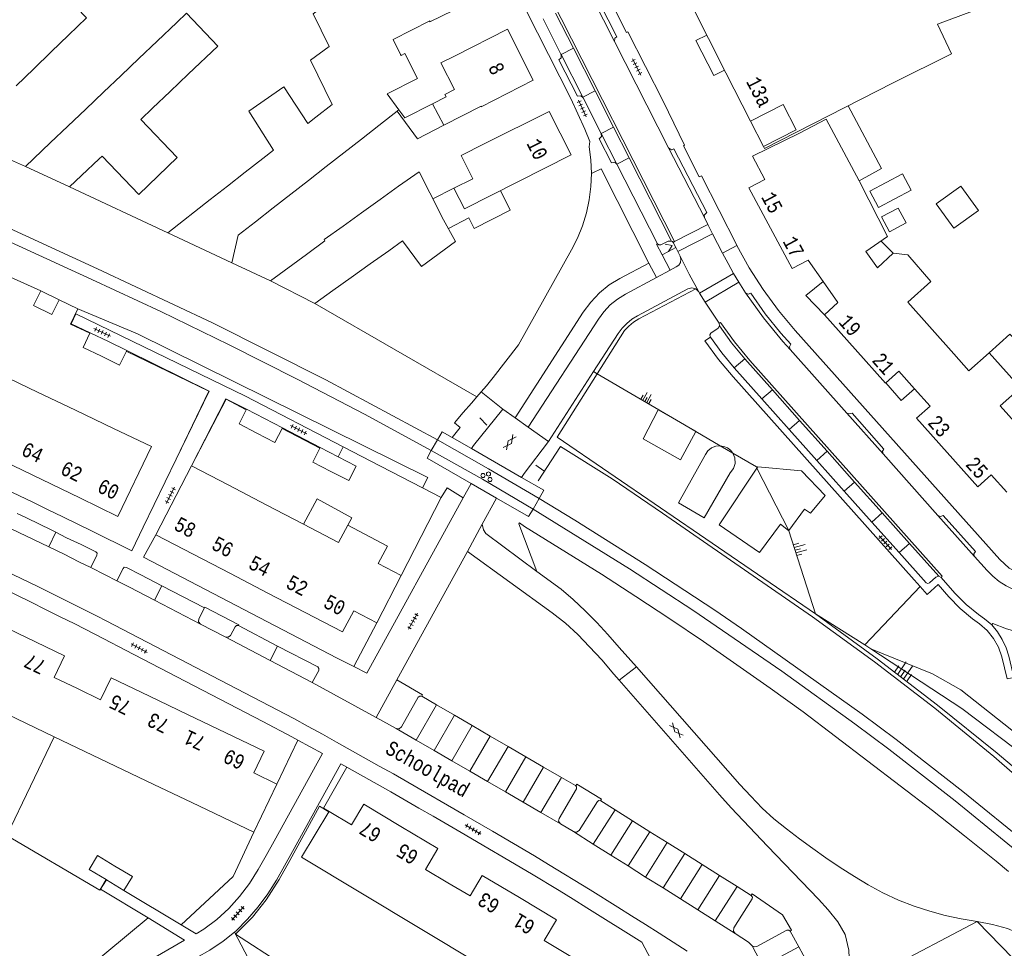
# Model space of a CAD drawing. Header units: metres. Extents: x 196790 to 198335, y 354523 to 356036.
# Tile 67 of 105: x 197769 to 197890, y 354958 to 355073. Entities that reach past the tile are written whole.
import ezdxf

# ---------------------------------------------------------------- set-up
doc = ezdxf.new("R2010")
doc.units = ezdxf.units.M
doc.linetypes.add('DGN Style 2', pattern=[186.027128, 111.616277, -74.410851])
doc.linetypes.add('DGN Style 3', pattern=[260.437979, 186.027128, -74.410851])
for name, color, linetype, lineweight in [('afdak', 252, 'DGN Style 2', 18), ('bij- of bedrijfsgebouw', 252, 'Continuous', 18), ('carport', 252, 'Continuous', 18), ('cultuurscheiding', 252, 'Continuous', 18), ('functiescheiding', 252, 'Continuous', 18), ('heg of haag', 252, 'Continuous', 18), ('hoofdgebouw', 252, 'Continuous', 18), ('huisnummer BAG', 252, 'Continuous', 18), ('kant asfaltverharding', 252, 'Continuous', 18), ('kant betonverharding', 252, 'Continuous', 18), ('kant klinkerverharding', 252, 'Continuous', 18), ('kant tegelverharding', 252, 'Continuous', 18), ('molgoot', 252, 'DGN Style 3', 18), ('raster', 252, 'Continuous', 18), ('schutting', 252, 'Continuous', 18), ('spoorrail', 252, 'Continuous', 18), ('straatnaam', 252, 'Continuous', 18), ('T22_erfafsluiter', 252, 'DGN Style 2', 18), ('taludlijn', 252, 'Continuous', 18), ('taludsymbool', 252, 'Continuous', 18), ('tuinhuis', 252, 'DGN Style 2', 18), ('verh asfaltsymbool', 2, 'Continuous', 0), ('verh betonsymbool', 2, 'Continuous', 0), ('verh tegelsymbool', 2, 'Continuous', 0), ('vlakafsluiter grijs', 252, 'DGN Style 2', 18), ('vlakafsluiter groen', 252, 'DGN Style 2', 18), ('zwembad', 252, 'DGN Style 2', 18)]:
    doc.layers.add(name, color=color, linetype=linetype, lineweight=lineweight)
doc.styles.add('Style-Courier New', font='cour.ttf')

# ---------------------------------------------------------------- blocks, each defined once
blk = doc.blocks.new('TA')
at = {"layer": 'taludsymbool', "linetype": 'Continuous', "lineweight": 0}
for p, q in [((-0.5, 0), (-0.5, -0.5)), ((-0.25, 0), (-0.25, -1)), ((0, 0), (0, -0.5)), ((0.25, 0), (0.25, -1)), ((0.5, 0), (0.5, -0.5))]:
    blk.add_line(p, q, dxfattribs=at)
blk = doc.blocks.new('S612')
at = {"layer": 'verh asfaltsymbool', "color": 252}
for p, q in [((-0.99, -0.26), (0.01, 0.24)), ((0.01, -0.26), (-0.99, 0.24)), ((0.01, 0.24), (1.01, -0.26)), ((1.01, 0.24), (0.01, -0.26))]:
    blk.add_line(p, q, dxfattribs=at)
blk = doc.blocks.new('S621')
at = {"layer": 'verh betonsymbool', "color": 252, "linetype": 'Continuous', "lineweight": 0}
for centre in [(-0.48, 0.24), (0.52, 0.24), (0.02, -0.26)]:
    blk.add_circle(centre, 0.25, dxfattribs=at)
blk = doc.blocks.new('S642')
at = {"layer": 'verh tegelsymbool', "color": 252}
for p, q in [((-1.12, 0), (1.12, 0)), ((-0.9, -0.25), (-0.9, 0.25)), ((-0.45, -0.25), (-0.45, 0.25)), ((0, -0.25), (0, 0.25)), ((0.45, -0.25), (0.45, 0.25)), ((0.9, -0.25), (0.9, 0.25))]:
    blk.add_line(p, q, dxfattribs=at)

msp = doc.modelspace()

# ---------------------------------------------------------------- linework, layer by layer
at = {"layer": 'afdak'}
for p, q in [((197821.966, 355051.88), (197819.355, 355050.579)), ((197821.277, 355046.907), (197823.8, 355048.245)), ((197875.961, 355043.896), (197874.463, 355045.39))]:
    msp.add_line(p, q, dxfattribs=at)
at = {"layer": 'afdak', "flags": 128}
for points in [[(197855.247, 355066.4), (197853.91, 355065.72), (197851.721, 355070.025), (197853.058, 355070.705)], [(197871.778, 355052.806), (197874.539, 355054.292), (197870.414, 355061.99)], [(197823.8, 355048.245), (197824.458, 355046.937), (197828.889, 355049.167), (197827.669, 355051.591)], [(197867.524, 355036.324), (197865.216, 355038.676), (197867.351, 355040.414)], [(197891.609, 355027.32), (197894.236, 355029.853), (197890.309, 355033.918), (197887.763, 355031.648)], [(197875.058, 355027.932), (197876.969, 355025.791), (197878.601, 355027.213)], [(197803.469, 355010.558), (197805.166, 355013.683), (197809.424, 355011.37), (197808.917, 355010.437)]]:
    msp.add_lwpolyline(points, dxfattribs=at)
at = {"layer": 'bij- of bedrijfsgebouw'}
for p, q in [((197772.459, 355068.634), (197774.589, 355070.689)), ((197785.455, 355069.949), (197783.209, 355067.811)), ((197770.299, 355066.551), (197772.459, 355068.634)), ((197783.209, 355067.811), (197781.036, 355065.743)), ((197768.133, 355064.462), (197770.299, 355066.551)), ((197781.036, 355065.743), (197778.863, 355063.674)), ((197787.055, 355063.771), (197789.302, 355065.906)), ((197778.863, 355063.674), (197776.69, 355061.606)), ((197784.88, 355061.705), (197787.055, 355063.771)), ((197815.2, 355061.521), (197813.75, 355063.499)), ((197776.69, 355061.606), (197774.496, 355059.517)), ((197783.45, 355060.346), (197784.88, 355061.705)), ((197804.987, 355060.613), (197806.986, 355062.172)), ((197812.715, 355059.583), (197815.2, 355061.521)), ((197804.002, 355059.845), (197804.987, 355060.613)), ((197774.496, 355059.517), (197772.33, 355057.456)), ((197810.578, 355057.916), (197812.715, 355059.583)), ((197808.41, 355056.225), (197810.578, 355057.916)), ((197772.33, 355057.456), (197769.266, 355054.539)), ((197776.166, 355053.425), (197778.334, 355055.485)), ((197778.334, 355055.485), (197778.697, 355055.83)), ((197796.298, 355053.835), (197798.482, 355055.539)), ((197798.482, 355055.539), (197799.762, 355056.537)), ((197806.241, 355054.533), (197808.41, 355056.225)), ((197769.266, 355054.539), (197774.711, 355052.042)), ((197804.065, 355052.836), (197806.241, 355054.533)), ((197774.711, 355052.042), (197776.166, 355053.425)), ((197794.129, 355052.144), (197796.298, 355053.835)), ((197791.992, 355050.477), (197794.129, 355052.144)), ((197801.905, 355051.151), (197804.065, 355052.836)), ((197815.163, 355052.113), (197812.885, 355050.485)), ((197799.72, 355049.447), (197801.905, 355051.151)), ((197791.992, 355050.477), (197786.766, 355046.401)), ((197797.552, 355047.756), (197799.72, 355049.447)), ((197812.885, 355050.485), (197810.606, 355048.858)), ((197810.606, 355048.858), (197808.328, 355047.231)), ((197820.475, 355048.373), (197820.294, 355048.729)), ((197795.415, 355046.089), (197797.552, 355047.756)), ((197786.766, 355046.401), (197794.643, 355042.706)), ((197794.643, 355042.706), (197795.415, 355046.089)), ((197806.081, 355045.411), (197803.819, 355043.749)), ((197813.939, 355044.191), (197815.657, 355045.418)), ((197803.819, 355043.749), (197799.411, 355040.51)), ((197811.66, 355042.564), (197813.939, 355044.191)), ((197809.312, 355040.887), (197811.66, 355042.564)), ((197807.089, 355039.299), (197809.312, 355040.887)), ((197799.411, 355040.51), (197804.874, 355037.718)), ((197773.422, 355038.163), (197771.17, 355039.272)), ((197804.874, 355037.718), (197807.089, 355039.299)), ((197777.228, 355034.117), (197777.19, 355034.038)), ((197779.49, 355033.014), (197777.228, 355034.117)), ((197781.763, 355031.906), (197779.49, 355033.014)), ((197796.443, 355024.706), (197798.66, 355023.552)), ((197798.66, 355023.552), (197800.876, 355022.398)), ((197800.876, 355022.398), (197800.835, 355022.32)), ((197805.491, 355019.929), (197805.524, 355019.993)), ((197805.524, 355019.993), (197807.715, 355018.855)), ((197779.199, 354966.868), (197779.253, 354966.836)), ((197779.253, 354966.836), (197781.393, 354965.543))]:
    msp.add_line(p, q, dxfattribs=at)
at = {"layer": 'bij- of bedrijfsgebouw', "flags": 128}
for points in [[(197774.589, 355070.689), (197776.799, 355072.82), (197772.995, 355076.764), (197770.775, 355074.643)], [(197789.302, 355065.906), (197792.915, 355069.34), (197789.094, 355073.4), (197787.882, 355072.259), (197785.455, 355069.949)], [(197813.75, 355063.499), (197817.472, 355065.371), (197815.931, 355068.437), (197815.468, 355068.204), (197815.408, 355068.323)], [(197799.762, 355056.537), (197796.735, 355061.357), (197801.064, 355064.353), (197804.002, 355059.845)], [(197783.45, 355060.346), (197787.938, 355055.661), (197783.204, 355051.126), (197778.697, 355055.83)], [(197815.163, 355052.113), (197817.669, 355053.902), (197820.294, 355048.729)], [(197815.657, 355045.418), (197817.981, 355042.265), (197822.14, 355045.331), (197820.475, 355048.373)], [(197808.328, 355047.231), (197805.992, 355045.563), (197806.081, 355045.411)], [(197771.17, 355039.272), (197770.275, 355037.467), (197772.533, 355036.365), (197773.422, 355038.163)], [(197777.19, 355034.038), (197776.36, 355032.308), (197778.611, 355031.211)], [(197778.611, 355031.211), (197780.861, 355030.113), (197781.763, 355031.906)], [(197797.744, 355021.771), (197795.536, 355022.918), (197796.443, 355024.706)], [(197800.835, 355022.32), (197799.953, 355020.624), (197797.744, 355021.771)], [(197806.829, 355017.067), (197804.619, 355018.208), (197805.491, 355019.929)], [(197807.715, 355018.855), (197809.957, 355017.691), (197809.038, 355015.925), (197806.829, 355017.067)], [(197780.282, 354968.542), (197778.141, 354969.836), (197777.13, 354968.119), (197779.199, 354966.868)], [(197781.393, 354965.543), (197782.423, 354967.247), (197780.282, 354968.542)]]:
    msp.add_lwpolyline(points, dxfattribs=at)
at = {"layer": 'carport'}
for p, q in [((197815.2, 355061.521), (197815.924, 355060.534)), ((197819.329, 355062.265), (197815.924, 355060.534)), ((197860.017, 355057.023), (197858.431, 355060.142))]:
    msp.add_line(p, q, dxfattribs=at)
at = {"layer": 'carport', "flags": 128}
msp.add_lwpolyline([(197814.978, 355061.348), (197817.487, 355057.934), (197820.702, 355059.625)], dxfattribs=at)
at = {"layer": 'cultuurscheiding', "flags": 128}
for points in [[(197851.711, 355021.972), (197849.83, 355018.472), (197845.221, 355021.08), (197847.059, 355024.649), (197849.813, 355023.083)], [(197849.813, 355023.083), (197851.724, 355021.997), (197851.711, 355021.972)], [(197856.251, 355019.314), (197856.494, 355018.724), (197856.524, 355018.046), (197856.316, 355017.401), (197855.927, 355016.895), (197852.727, 355011.371), (197849.559, 355013.207), (197852.896, 355019.132), (197853.2, 355019.585), (197853.64, 355019.946), (197854.167, 355020.163), (197854.71, 355020.216)], [(197856.251, 355019.314), (197855.965, 355019.67), (197855.592, 355019.955), (197855.16, 355020.141), (197854.71, 355020.216)], [(197859.218, 355017.474), (197854.584, 355010.494), (197859.539, 355007.104), (197862.108, 355010.57), (197863.11, 355009.789), (197863.123, 355009.807)], [(197859.218, 355017.474), (197859.322, 355017.63), (197864.714, 355017.138), (197867.598, 355014.094), (197865.819, 355011.912), (197865.064, 355012.418), (197863.123, 355009.807)], [(197823.093, 355013.803), (197821.141, 355015.04), (197820.408, 355013.851)], [(197814.931, 354991.434), (197818.092, 354989.603), (197818.01, 354989.408)], [(197839.989, 354976.559), (197840.122, 354976.749), (197837.062, 354978.613), (197836.944, 354978.386)], [(197863.296, 354960.53), (197863.487, 354960.65), (197862.355, 354962.548), (197858.643, 354965.117), (197858.521, 354964.925)]]:
    msp.add_lwpolyline(points, dxfattribs=at)
at = {"layer": 'functiescheiding'}
for p, q in [((197835.146, 355068.314), (197836.665, 355069.078)), ((197835.128, 355068.305), (197835.146, 355068.314)), ((197839.332, 355063.832), (197837.816, 355063.061)), ((197837.816, 355063.061), (197837.793, 355063.049)), ((197840.067, 355058.626), (197841.591, 355059.388)), ((197843.506, 355055.622), (197841.994, 355054.841)), ((197853.193, 355047.403), (197849.089, 355045.31)), ((197849.475, 355044.096), (197853.774, 355046.266)), ((197856.344, 355041.404), (197852.169, 355038.978)), ((197852.842, 355037.87), (197856.997, 355040.311)), ((197857.721, 355030.901), (197856.425, 355029.791)), ((197859.818, 355025.984), (197861.113, 355027.093)), ((197863.195, 355022.203), (197864.467, 355023.334)), ((197867.844, 355019.549), (197866.584, 355018.407)), ((197869.954, 355014.633), (197871.229, 355015.755)), ((197874.601, 355011.975), (197873.341, 355010.839)), ((197772.169, 355007.772), (197773.031, 355009.576)), ((197876.7, 355007.078), (197877.971, 355008.198)), ((197785.129, 355001.231), (197786.066, 355002.992)), ((197800.281, 354995.589), (197799.363, 354993.818)), ((197817.339, 354984.007), (197819.827, 354988.354)), ((197822.014, 354987.085), (197819.524, 354982.738)), ((197821.718, 354981.466), (197824.224, 354985.802)), ((197823.904, 354980.197), (197826.426, 354984.524)), ((197826.101, 354978.923), (197828.623, 354983.249)), ((197828.286, 354977.655), (197830.814, 354981.977)), ((197832.987, 354980.715), (197830.474, 354976.386)), ((197835.186, 354979.438), (197832.651, 354975.123)), ((197841.78, 354975.449), (197839.096, 354971.247)), ((197843.921, 354974.103), (197841.241, 354969.896)), ((197846.058, 354972.76), (197843.383, 354968.546)), ((197845.531, 354967.193), (197848.195, 354971.416)), ((197847.676, 354965.842), (197850.339, 354970.068)), ((197852.47, 354968.729), (197849.814, 354964.495)), ((197851.953, 354963.147), (197854.61, 354967.384)), ((197854.095, 354961.798), (197856.777, 354966.022)), ((197859.958, 354956.249), (197864.352, 354958.605))]:
    msp.add_line(p, q, dxfattribs=at)
at = {"layer": 'heg of haag'}
for p, q in [((197761.453, 355058.004), (197769.266, 355054.539)), ((197794.643, 355042.706), (197799.411, 355040.51)), ((197804.874, 355037.718), (197824.793, 355026.224)), ((197812.945, 355017.689), (197818.116, 355015.031))]:
    msp.add_line(p, q, dxfattribs=at)
at = {"layer": 'hoofdgebouw'}
for p, q in [((197881.408, 355072.046), (197892.14, 355076.05)), ((197883.13, 355068.412), (197881.408, 355072.046)), ((197814.482, 355070.18), (197815.408, 355068.323)), ((197875.973, 355064.818), (197883.13, 355068.412)), ((197855.41, 355066.08), (197858.431, 355060.142)), ((197871.778, 355052.806), (197871.836, 355052.699)), ((197874.027, 355042.105), (197872.62, 355044.1)), ((197883.444, 355031.51), (197877.785, 355037.877)), ((197770.747, 355026.81), (197766.061, 355029.046)), ((197775.433, 355024.574), (197770.747, 355026.81)), ((197889.128, 355025.115), (197894.752, 355018.787)), ((197780.119, 355022.339), (197775.433, 355024.574)), ((197766.632, 355018.326), (197771.304, 355016.061)), ((197789.712, 355017.747), (197785.29, 355009.265)), ((197794.298, 355015.351), (197789.712, 355017.747)), ((197771.304, 355016.061), (197775.975, 355013.795)), ((197798.883, 355012.954), (197794.298, 355015.351)), ((197803.469, 355010.558), (197798.883, 355012.954)), ((197807.771, 355008.309), (197803.469, 355010.558)), ((197785.29, 355009.265), (197789.881, 355006.879)), ((197789.881, 355006.879), (197794.472, 355004.494)), ((197794.472, 355004.494), (197799.063, 355002.108)), ((197812.467, 354998.455), (197815.483, 355004.248)), ((197799.063, 355002.108), (197803.655, 354999.722)), ((197769.413, 354996.632), (197764.733, 354998.877)), ((197778.519, 354988.994), (197775.663, 354990.364)), ((197789.214, 354987.168), (197784.514, 354989.415)), ((197765.29, 354988.04), (197772.798, 354984.439)), ((197793.915, 354984.92), (197789.214, 354987.168)), ((197772.798, 354984.439), (197780.349, 354980.828)), ((197780.349, 354980.828), (197785.05, 354978.58)), ((197785.05, 354978.58), (197789.75, 354976.333)), ((197797.368, 354972.69), (197800.19, 354978.61)), ((197789.75, 354976.333), (197797.368, 354972.69)), ((197806.618, 354975.251), (197806.594, 354975.211)), ((197806.62, 354975.254), (197806.618, 354975.251)), ((197810.528, 354965.24), (197817.82, 354960.858)), ((197817.82, 354960.858), (197825.094, 354956.486))]:
    msp.add_line(p, q, dxfattribs=at)
at = {"layer": 'hoofdgebouw', "flags": 128}
for points in [[(197813.018, 355084.442), (197815.132, 355080.218), (197808.627, 355077.133), (197808.933, 355076.503), (197804.658, 355073.309), (197806.633, 355069.283)], [(197855.41, 355066.08), (197851.128, 355074.5), (197851.2, 355074.554), (197847.95, 355081.023)], [(197824.53, 355079.401), (197826.258, 355075.921), (197818.991, 355072.339), (197818.987, 355072.457), (197814.482, 355070.18)], [(197822.126, 355068.149), (197828.564, 355071.415), (197831.724, 355065.184), (197825.331, 355061.866), (197825.307, 355061.956), (197820.702, 355059.625), (197819.329, 355062.265), (197821.003, 355063.116), (197820.849, 355063.419), (197822.051, 355064.029)], [(197806.986, 355062.172), (197804.313, 355067.642), (197806.633, 355069.283)], [(197822.051, 355064.029), (197820.349, 355067.281), (197822.126, 355068.149)], [(197860.017, 355057.023), (197860.147, 355056.768), (197875.973, 355064.818)], [(197858.431, 355060.142), (197862.441, 355062.183), (197864.028, 355059.063), (197860.017, 355057.023)], [(197825.662, 355057.329), (197833.677, 355061.32), (197836.371, 355055.988), (197823.242, 355049.354), (197821.966, 355051.88), (197824.289, 355053.037)], [(197864.44, 355058.661), (197867.727, 355060.355), (197871.778, 355052.806)], [(197864.44, 355058.661), (197858.663, 355055.807), (197860.172, 355052.947), (197858.203, 355051.918), (197860.88, 355046.948)], [(197824.289, 355053.037), (197822.859, 355055.904), (197825.662, 355057.329)], [(197872.62, 355044.1), (197875.279, 355045.961), (197871.836, 355052.699)], [(197860.88, 355046.948), (197863.548, 355041.994), (197865.512, 355043.028), (197867.351, 355040.414)], [(197874.027, 355042.105), (197875.961, 355043.896), (197877.755, 355043.682), (197880.6, 355040.397), (197877.785, 355037.877)], [(197871.278, 355032.105), (197867.524, 355036.324), (197869.18, 355037.815), (197867.351, 355040.414)], [(197878.601, 355027.213), (197876.68, 355029.379), (197875.021, 355027.899), (197871.278, 355032.105)], [(197889.128, 355025.115), (197891.609, 355027.32), (197887.763, 355031.648), (197885.282, 355029.442), (197883.444, 355031.51)], [(197878.601, 355027.213), (197880.501, 355025.071), (197878.846, 355023.593), (197882.61, 355019.384)], [(197775.975, 355013.795), (197780.645, 355011.53), (197784.796, 355020.107), (197780.119, 355022.339)], [(197882.61, 355019.384), (197886.373, 355015.175), (197888.035, 355016.639), (197889.935, 355014.488)], [(197815.483, 355004.248), (197812.648, 355005.739), (197813.775, 355007.88), (197808.917, 355010.437), (197807.771, 355008.309)], [(197803.655, 354999.722), (197808.252, 354997.333), (197809.641, 354999.937), (197812.467, 354998.455)], [(197775.663, 354990.364), (197772.817, 354991.73), (197774.092, 354994.387), (197769.413, 354996.632)], [(197784.514, 354989.415), (197779.813, 354991.662), (197778.519, 354988.994)], [(197800.19, 354978.61), (197797.347, 354980), (197798.62, 354982.671), (197793.915, 354984.92)], [(197815.441, 354973.406), (197810.879, 354976.132), (197809.351, 354973.608), (197806.62, 354975.254)], [(197806.594, 354975.211), (197803.233, 354969.624), (197810.528, 354965.24)], [(197821.208, 354966.49), (197818.469, 354968.12), (197820.003, 354970.68), (197815.441, 354973.406)], [(197830.013, 354964.663), (197825.451, 354967.392), (197823.948, 354964.86), (197821.208, 354966.49)], [(197837.36, 354956.795), (197833.054, 354959.377), (197834.575, 354961.934), (197830.013, 354964.663)]]:
    msp.add_lwpolyline(points, dxfattribs=at)
at = {"layer": 'kant asfaltverharding'}
for p, q in [((197824.379, 355020.248), (197827.956, 355024.733)), ((197827.956, 355024.733), (197829.476, 355023.648)), ((197831.095, 355022.493), (197829.476, 355023.648)), ((197833.575, 355020.723), (197831.095, 355022.493)), ((197824.379, 355020.248), (197824.109, 355019.862)), ((197780.507, 355003.625), (197782.074, 355002.817)), ((197782.074, 355002.817), (197785.129, 355001.231)), ((197785.129, 355001.231), (197790.813, 354998.278)), ((197790.813, 354998.278), (197793.827, 354996.713)), ((197793.827, 354996.713), (197799.363, 354993.818)), ((197799.363, 354993.818), (197804.542, 354991.11)), ((197804.542, 354991.11), (197812.386, 354986.803)), ((197812.386, 354986.803), (197814.854, 354985.448)), ((197814.854, 354985.448), (197817.339, 354984.007)), ((197817.339, 354984.007), (197819.524, 354982.738)), ((197819.524, 354982.738), (197821.718, 354981.466)), ((197821.718, 354981.466), (197823.904, 354980.197)), ((197823.904, 354980.197), (197826.101, 354978.923)), ((197826.101, 354978.923), (197828.286, 354977.655)), ((197828.286, 354977.655), (197830.474, 354976.386)), ((197830.474, 354976.386), (197832.651, 354975.123)), ((197832.651, 354975.123), (197835.072, 354973.718)), ((197835.072, 354973.718), (197836.68, 354972.769)), ((197836.68, 354972.769), (197839.096, 354971.247)), ((197839.096, 354971.247), (197841.241, 354969.896)), ((197841.241, 354969.896), (197843.383, 354968.546)), ((197843.383, 354968.546), (197845.531, 354967.193)), ((197845.531, 354967.193), (197847.676, 354965.842)), ((197847.676, 354965.842), (197849.814, 354964.495)), ((197849.814, 354964.495), (197851.953, 354963.147)), ((197851.953, 354963.147), (197854.095, 354961.798)), ((197854.095, 354961.798), (197856.549, 354960.252)), ((197858.619, 354958.743), (197859.958, 354956.249))]:
    msp.add_line(p, q, dxfattribs=at)
at = {"layer": 'kant asfaltverharding', "flags": 128}
for points in [[(197833.575, 355020.723), (197830.604, 355016.823), (197830.261, 355016.329)], [(197825.437, 355010.555), (197825.585, 355009.88), (197825.868, 355009.422), (197832.155, 355004.772)], [(197766.67, 355010.428), (197770.258, 355008.701), (197772.169, 355007.772)], [(197772.169, 355007.772), (197774.021, 355006.866), (197775.839, 355005.956), (197777.321, 355005.245)], [(197842.259, 354991.402), (197841.62, 354992.131), (197840.144, 354993.881), (197838.649, 354995.48), (197837.176, 354997.022), (197835.678, 354998.391), (197834.059, 354999.685), (197823.61, 355007.229)], [(197762.582, 355006.852), (197770.898, 355002.851), (197772.687, 355001.949), (197774.493, 355001.071), (197776.288, 355000.17), (197778.077, 354999.244), (197779.192, 354998.694)], [(197777.321, 355005.245), (197779.101, 355004.346), (197780.507, 355003.625)], [(197832.155, 355004.772), (197835.131, 355002.571), (197836.64, 355001.297), (197838.116, 354999.906), (197839.52, 354998.468), (197840.871, 354997.017), (197842.27, 354995.422), (197843.725, 354993.82), (197844.402, 354993.049)], [(197850.657, 354958.074), (197847.205, 354960.286), (197845.52, 354961.355), (197843.813, 354962.415), (197842.127, 354963.487), (197838.725, 354965.614), (197833.598, 354968.747), (197831.875, 354969.777), (197826.695, 354972.833), (197823.23, 354974.855), (197816.288, 354978.86), (197814.524, 354979.869), (197812.782, 354980.835), (197807.528, 354983.787), (197805.803, 354984.764), (197804.046, 354985.716), (197802.27, 354986.664), (197779.192, 354998.694)], [(197895.32, 354996.954), (197893.5, 354996.978), (197891.683, 354997.224), (197889.91, 354997.689), (197888.218, 354998.361), (197888.083, 354998.181)], [(197890.809, 354991.724), (197890.184, 354994.328), (197889.855, 354995.382), (197889.387, 354996.393), (197888.791, 354997.333), (197888.083, 354998.181)], [(197844.402, 354993.049), (197857.129, 354978.561), (197858.455, 354977.13), (197859.84, 354975.668), (197861.28, 354974.339), (197862.836, 354973.104), (197864.437, 354971.895), (197866.081, 354970.7), (197867.695, 354969.567), (197869.438, 354968.37), (197871.205, 354967.256), (197872.887, 354966.237), (197874.705, 354965.237), (197876.613, 354964.352), (197878.537, 354963.602), (197880.458, 354962.985), (197882.35, 354962.473), (197884.313, 354962.038), (197886.296, 354961.721)], [(197869.246, 354952.766), (197870.189, 354953.901), (197870.636, 354955.469), (197870.52, 354958.199), (197870.053, 354960.112), (197869.158, 354961.672), (197867.977, 354963.144), (197866.799, 354964.474), (197860.534, 354970.998), (197859.047, 354972.559), (197856.065, 354975.714), (197854.606, 354977.31), (197842.259, 354991.402)], [(197886.296, 354961.721), (197888.2, 354961.357), (197890.034, 354960.865), (197891.894, 354960.032), (197892.789, 354959.506), (197894.305, 354958.475)], [(197856.549, 354960.252), (197858.184, 354959.196), (197858.619, 354958.743)]]:
    msp.add_lwpolyline(points, dxfattribs=at)
at = {"layer": 'kant betonverharding'}
for p, q in [((197819.936, 355020.951), (197819.183, 355019.63)), ((197824.109, 355019.862), (197821.754, 355021.215)), ((197830.261, 355016.329), (197824.109, 355019.862)), ((197824.074, 355015.587), (197827.21, 355013.782)), ((197831.685, 355012.435), (197832.441, 355013.73))]:
    msp.add_line(p, q, dxfattribs=at)
at = {"layer": 'kant betonverharding', "flags": 128}
for points in [[(197821.754, 355021.215), (197820.498, 355021.936), (197819.936, 355020.951)], [(197819.183, 355019.63), (197818.656, 355018.706), (197824.074, 355015.587)], [(197832.441, 355013.73), (197833.032, 355014.738), (197830.261, 355016.329)], [(197827.21, 355013.782), (197831.148, 355011.516), (197831.685, 355012.435)]]:
    msp.add_lwpolyline(points, dxfattribs=at)
at = {"layer": 'kant klinkerverharding'}
for p, q in [((197841.721, 355069.907), (197836.082, 355080.994)), ((197835.124, 355068.356), (197832.921, 355072.691)), ((197834.464, 355073.407), (197836.665, 355069.078)), ((197848.361, 355056.852), (197841.721, 355069.907)), ((197836.665, 355069.078), (197839.332, 355063.832)), ((197835.128, 355068.305), (197835.124, 355068.356)), ((197835.146, 355068.314), (197835.124, 355068.356)), ((197837.816, 355063.061), (197835.146, 355068.314)), ((197839.332, 355063.832), (197841.591, 355059.388)), ((197837.842, 355063.01), (197837.793, 355063.049)), ((197837.842, 355063.01), (197837.816, 355063.061)), ((197840.067, 355058.626), (197837.842, 355063.01)), ((197841.591, 355059.388), (197843.506, 355055.622)), ((197841.994, 355054.841), (197840.067, 355058.626)), ((197852.756, 355048.258), (197848.361, 355056.852)), ((197843.506, 355055.622), (197848.708, 355045.389)), ((197846.971, 355045.05), (197841.994, 355054.841)), ((197853.193, 355047.403), (197852.756, 355048.258)), ((197853.774, 355046.266), (197853.193, 355047.403)), ((197853.774, 355046.266), (197854.983, 355043.902)), ((197849.226, 355044.592), (197848.912, 355045.217)), ((197849.475, 355044.096), (197849.226, 355044.592)), ((197849.761, 355043.522), (197849.475, 355044.096)), ((197856.997, 355040.311), (197856.344, 355041.404)), ((197852.169, 355038.978), (197852.066, 355039.153)), ((197852.169, 355038.978), (197852.842, 355037.87)), ((197852.842, 355037.87), (197854.568, 355035.272)), ((197854.629, 355034.959), (197854.568, 355035.272)), ((197870.254, 355024.235), (197863.293, 355032.043)), ((197861.113, 355027.093), (197857.721, 355030.901)), ((197859.818, 355025.984), (197856.425, 355029.791)), ((197864.467, 355023.334), (197861.113, 355027.093)), ((197863.195, 355022.203), (197859.818, 355025.984)), ((197874.732, 355019.214), (197870.254, 355024.235)), ((197867.844, 355019.549), (197864.467, 355023.334)), ((197866.584, 355018.407), (197863.195, 355022.203)), ((197871.229, 355015.755), (197867.844, 355019.549)), ((197881.477, 355011.651), (197874.732, 355019.214)), ((197869.954, 355014.633), (197866.584, 355018.407)), ((197874.601, 355011.975), (197871.229, 355015.755)), ((197873.341, 355010.839), (197869.954, 355014.633)), ((197877.971, 355008.198), (197874.601, 355011.975)), ((197876.7, 355007.078), (197873.341, 355010.839)), ((197885.983, 355006.596), (197881.477, 355011.651)), ((197881.571, 355004.163), (197877.971, 355008.198)), ((197783.485, 355004.338), (197786.066, 355002.992)), ((197881.859, 355004.019), (197881.571, 355004.163)), ((197786.066, 355002.992), (197791.288, 355000.271)), ((197809.636, 354993.068), (197812.467, 354998.455)), ((197795.461, 354998.1), (197800.281, 354995.589)), ((197819.827, 354988.354), (197818.01, 354989.408)), ((197822.014, 354987.085), (197819.827, 354988.354)), ((197824.224, 354985.802), (197822.014, 354987.085)), ((197826.426, 354984.524), (197824.224, 354985.802)), ((197802.769, 354984.037), (197800.19, 354978.61)), ((197828.623, 354983.249), (197826.426, 354984.524)), ((197830.814, 354981.977), (197828.623, 354983.249)), ((197832.987, 354980.715), (197830.814, 354981.977)), ((197835.186, 354979.438), (197832.987, 354980.715)), ((197843.921, 354974.103), (197841.78, 354975.449)), ((197846.058, 354972.76), (197843.921, 354974.103)), ((197848.195, 354971.416), (197846.058, 354972.76)), ((197850.339, 354970.068), (197848.195, 354971.416)), ((197852.47, 354968.729), (197850.339, 354970.068)), ((197854.61, 354967.384), (197852.47, 354968.729)), ((197856.777, 354966.022), (197854.61, 354967.384)), ((197858.521, 354964.925), (197856.777, 354966.022))]:
    msp.add_line(p, q, dxfattribs=at)
at = {"layer": 'kant klinkerverharding', "flags": 128}
for points in [[(197836.082, 355080.994), (197836.375, 355080.766), (197836.725, 355080.839), (197841.995, 355070.506), (197841.729, 355070.308), (197841.721, 355069.907)], [(197837.793, 355063.049), (197837.545, 355063.251), (197837.151, 355063.213), (197834.877, 355067.665), (197835.155, 355067.917), (197835.128, 355068.305)], [(197841.994, 355054.841), (197841.726, 355055.081), (197841.334, 355054.993), (197839.821, 355057.965), (197840.091, 355058.239), (197840.067, 355058.626)], [(197848.361, 355056.852), (197848.701, 355056.61), (197849.009, 355056.703), (197853.049, 355048.875), (197852.747, 355048.58), (197852.756, 355048.258)], [(197848.708, 355045.389), (197848.289, 355045.379), (197847.39, 355044.918), (197847.153, 355044.898), (197846.971, 355045.05)], [(197848.912, 355045.217), (197848.823, 355045.317), (197848.708, 355045.389)], [(197852.066, 355039.153), (197850.865, 355041.312), (197849.761, 355043.522)], [(197854.983, 355043.902), (197855.667, 355042.606), (197856.344, 355041.404)], [(197857.811, 355039.03), (197857.399, 355039.668), (197856.997, 355040.311)], [(197863.293, 355032.043), (197863.202, 355032.391), (197863.39, 355032.697), (197862.174, 355034.075), (197860.214, 355036.44), (197858.465, 355038.965), (197858.123, 355038.845), (197857.811, 355039.03)], [(197857.811, 355039.03), (197860.005, 355035.94), (197862.421, 355033.02), (197863.293, 355032.043)], [(197854.629, 355034.959), (197854.432, 355034.661), (197853.564, 355034.067), (197853.435, 355033.868), (197853.486, 355033.636), (197853.521, 355033.584)], [(197857.721, 355030.901), (197856.11, 355032.88), (197854.629, 355034.959)], [(197856.425, 355029.791), (197854.917, 355031.644), (197853.521, 355033.584)], [(197874.732, 355019.214), (197874.646, 355019.535), (197874.833, 355019.809), (197870.929, 355024.239), (197870.592, 355024.129), (197870.254, 355024.235)], [(197885.983, 355006.596), (197887.513, 355004.881), (197888.219, 355004.168), (197888.997, 355003.533), (197889.842, 355002.991), (197890.749, 355002.56), (197891.877, 355002.184), (197893.042, 355001.944), (197894.228, 355001.847), (197895.417, 355001.901), (197896.548, 355002.096), (197897.645, 355002.431), (197898.693, 355002.897), (197899.676, 355003.487), (197924.639, 355019.161)], [(197773.031, 355009.576), (197772.534, 355009.83), (197769.402, 355011.338), (197768.261, 355011.869)], [(197885.983, 355006.596), (197885.888, 355006.929), (197886.07, 355007.224), (197882.13, 355011.659), (197881.805, 355011.508), (197881.477, 355011.651)], [(197777.321, 355005.245), (197778.068, 355006.776), (197778.081, 355007.006), (197777.932, 355007.174), (197776.123, 355008.056), (197774.341, 355008.905), (197773.031, 355009.576)], [(197876.7, 355007.078), (197880.015, 355003.365), (197880.216, 355003.268), (197880.427, 355003.342), (197881.209, 355004.046), (197881.571, 355004.163)], [(197780.507, 355003.625), (197781.292, 355005.131), (197781.437, 355005.267), (197781.697, 355005.264), (197783.485, 355004.338)], [(197881.859, 355004.019), (197883.551, 355002.098), (197884.924, 355000.707), (197886.446, 354999.482), (197887.199, 354998.943), (197888.083, 354998.181)], [(197791.288, 355000.271), (197790.588, 354998.944), (197790.558, 354998.551), (197790.813, 354998.278)], [(197793.827, 354996.713), (197794.212, 354996.674), (197794.481, 354996.894), (197795.059, 354997.967), (197795.243, 354998.117), (197795.461, 354998.1)], [(197800.281, 354995.589), (197805.215, 354993.018), (197805.369, 354992.825), (197805.342, 354992.599), (197804.542, 354991.11)], [(197818.01, 354989.408), (197817.77, 354989.437), (197817.585, 354989.287), (197815.534, 354985.636), (197815.226, 354985.397), (197814.854, 354985.448)], [(197808.801, 354980.682), (197805.908, 354975.669), (197806.619, 354975.253)], [(197836.944, 354978.386), (197836.9, 354978.442), (197835.186, 354979.438)], [(197835.072, 354973.718), (197834.826, 354974.053), (197834.883, 354974.398), (197837.022, 354978.033), (197837.045, 354978.259), (197836.944, 354978.386)], [(197839.989, 354976.559), (197839.778, 354976.597), (197839.604, 354976.457), (197837.356, 354972.926), (197837.02, 354972.69), (197836.68, 354972.769)], [(197841.78, 354975.449), (197840.023, 354976.553), (197839.989, 354976.559)], [(197856.549, 354960.252), (197856.343, 354960.513), (197856.393, 354960.949), (197858.617, 354964.496), (197858.663, 354964.727), (197858.521, 354964.925)], [(197806.503, 354952.804), (197802.982, 354951.213), (197800.436, 354950.025), (197794.979, 354960.401)], [(197863.296, 354960.53), (197863.123, 354960.663), (197862.885, 354960.636), (197859.209, 354958.664), (197858.892, 354958.606), (197858.619, 354958.743)], [(197864.352, 354958.605), (197863.312, 354960.518), (197863.296, 354960.53)], [(197861.421, 354953.525), (197861.361, 354953.96), (197861.574, 354954.227), (197865.296, 354956.23), (197865.439, 354956.404), (197865.418, 354956.643), (197864.352, 354958.605)]]:
    msp.add_lwpolyline(points, dxfattribs=at)
at = {"layer": 'kant tegelverharding'}
for p, q in [((197849.226, 355044.592), (197848.336, 355044.114)), ((197848.336, 355044.114), (197847.552, 355043.694)), ((197846.866, 355040.888), (197848.568, 355041.799)), ((197851.687, 355039.509), (197852.066, 355039.153)), ((197833.575, 355020.723), (197839.139, 355029.333)), ((197808.337, 355020.088), (197796.328, 355026.294)), ((197800.876, 355022.398), (197805.524, 355019.993)), ((197807.715, 355018.855), (197808.337, 355020.088)), ((197824.074, 355015.587), (197823.093, 355013.803)), ((197825.437, 355010.555), (197827.21, 355013.782)), ((197823.61, 355007.229), (197825.437, 355010.555)), ((197814.931, 354991.434), (197823.61, 355007.229)), ((197879.269, 355002.902), (197878.54, 355003.717)), ((197812.386, 354986.803), (197814.931, 354991.434)), ((197784.352, 354962.165), (197788.841, 354959.436))]:
    msp.add_line(p, q, dxfattribs=at)
at = {"layer": 'kant tegelverharding', "flags": 128}
for points in [[(197820.833, 355115.309), (197822.06, 355112.963), (197821.908, 355112.866), (197834.647, 355087.867), (197834.807, 355087.949), (197840.041, 355077.64), (197839.898, 355077.551), (197843.178, 355071.039), (197843.35, 355071.12), (197847.703, 355062.568), (197850.321, 355057.155), (197850.189, 355057.103), (197852.113, 355053.29), (197852.4, 355053.405), (197856.737, 355044.888), (197856.762, 355044.843)], [(197810.934, 355111.923), (197811.91, 355111.417), (197812.039, 355111.478), (197820.137, 355095.485), (197819.882, 355095.32), (197836.343, 355062.914), (197838.072, 355059.15), (197838.652, 355057.634)], [(197845.92, 355042.671), (197840.05, 355054.263), (197839.056, 355053.784)], [(197846.971, 355045.05), (197846.874, 355044.999), (197847.552, 355043.694)], [(197856.762, 355044.843), (197858.272, 355042.1), (197859.987, 355039.41), (197861.871, 355036.837), (197863.913, 355034.395), (197889.063, 355006.214), (197890.249, 355005.15), (197891.649, 355004.388), (197892.478, 355004.116), (197893.334, 355003.947), (197894.204, 355003.878), (197895.076, 355003.909), (197896.633, 355004.241), (197898.076, 355004.912), (197899.21, 355005.596), (197909.671, 355012.152)], [(197848.568, 355041.799), (197849.306, 355042.194), (197849.6, 355042.42), (197849.803, 355042.766), (197849.855, 355043.163), (197849.761, 355043.522)], [(197829.476, 355023.648), (197837.867, 355036.65), (197838.782, 355037.889), (197839.856, 355039.01), (197841.064, 355039.985), (197842.376, 355040.791), (197845.92, 355042.671)], [(197831.095, 355022.493), (197839.718, 355035.783), (197840.397, 355036.698), (197841.191, 355037.526), (197842.084, 355038.248), (197843.052, 355038.847), (197846.866, 355040.888)], [(197839.139, 355029.333), (197842.16, 355034.009), (197842.645, 355034.665), (197843.215, 355035.26), (197843.854, 355035.777), (197844.549, 355036.206), (197850.725, 355039.497), (197851.204, 355039.627), (197851.687, 355039.509)], [(197777.228, 355034.117), (197774.902, 355035.205), (197775.489, 355036.434), (197796.328, 355026.294)], [(197878.54, 355003.717), (197856.29, 355028.671), (197854.482, 355030.829), (197852.83, 355033.108), (197853.521, 355033.584)], [(197781.763, 355031.906), (197791.887, 355026.911), (197783.74, 355010.195), (197782.364, 355007.28), (197777.472, 355009.722), (197773.892, 355011.488), (197772.087, 355012.355), (197770.265, 355013.249), (197768.471, 355014.089), (197756.754, 355019.638)], [(197796.443, 355024.706), (197793.935, 355025.995), (197789.712, 355017.747)], [(197823.093, 355013.803), (197811.237, 354992.243), (197809.636, 354993.068)], [(197748.539, 355011.147), (197753.726, 355008.733), (197762.764, 355004.453), (197766.368, 355002.726), (197769.971, 355000.978), (197771.759, 355000.076), (197773.567, 354999.197), (197775.339, 354998.308), (197778.903, 354996.474), (197781.581, 354995.082)], [(197809.636, 354993.068), (197807.594, 354994.119), (197783.785, 355006.516), (197785.29, 355009.265)], [(197890.809, 354991.724), (197889.999, 354991.539), (197889.336, 354994.261), (197888.922, 354995.431), (197888.307, 354996.529), (197887.514, 354997.507), (197886.581, 354998.325), (197885.739, 354998.92), (197884.208, 355000.214), (197882.81, 355001.65), (197881.496, 355003.154), (197880.128, 355001.942), (197879.269, 355002.902)], [(197795.461, 354998.1), (197795.515, 354998.207), (197791.349, 355000.388), (197791.288, 355000.271)], [(197781.581, 354995.082), (197798.481, 354986.298), (197802.036, 354984.44), (197802.769, 354984.037)], [(197802.769, 354984.037), (197805.797, 354982.371), (197799.851, 354971.59), (197798.874, 354969.841), (197797.891, 354968.102), (197796.814, 354966.405), (197795.615, 354964.81), (197794.286, 354963.334), (197792.822, 354961.972), (197791.226, 354960.78), (197790.253, 354960.221), (197788.431, 354961.316)], [(197794.979, 354960.401), (197795.17, 354960.556), (197796.599, 354961.99), (197797.897, 354963.506), (197799.065, 354965.114), (197800.141, 354966.824), (197801.14, 354968.565), (197802.096, 354970.331), (197808.041, 354981.108), (197808.801, 354980.682)], [(197808.801, 354980.682), (197814.19, 354977.661), (197817.656, 354975.665), (197819.391, 354974.678), (197822.86, 354972.677), (197831.489, 354967.572), (197834.902, 354965.513), (197836.606, 354964.473), (197838.316, 354963.411), (197845.079, 354959.169), (197852.646, 354944.86), (197826.256, 354930.711)], [(197779.253, 354966.836), (197778.525, 354965.694), (197784.352, 354962.165)], [(197787.153, 354955.496), (197791.935, 354958.204), (197793.607, 354959.29), (197794.979, 354960.401)], [(197771.679, 354951.685), (197772.919, 354950.201), (197788.841, 354959.436)]]:
    msp.add_lwpolyline(points, dxfattribs=at)
at = {"layer": 'molgoot'}
msp.add_line((197849.089, 355045.31), (197848.912, 355045.217), dxfattribs=at)
at = {"layer": 'molgoot', "flags": 128}
for points in [[(197814.86, 355112.212), (197815.045, 355112.297), (197849.089, 355045.31)], [(197881.859, 355004.019), (197882.002, 355004.162), (197858.327, 355030.717), (197856.447, 355032.984), (197854.742, 355035.385), (197854.568, 355035.272)]]:
    msp.add_lwpolyline(points, dxfattribs=at)
at = {"layer": 'raster'}
for p, q in [((197848.314, 355044.079), (197848.336, 355044.114)), ((197773.422, 355038.163), (197775.702, 355037.036)), ((197783.045, 355033.98), (197818.749, 355016.31)), ((197824.793, 355026.224), (197825.323, 355026.833)), ((197826.026, 355022.732), (197825.144, 355023.64)), ((197832.043, 355017.831), (197833.036, 355017.111)), ((197818.116, 355015.031), (197818.749, 355016.31)), ((197820.408, 355013.851), (197818.116, 355015.031)), ((197815.483, 355004.248), (197820.408, 355013.851)), ((197766.997, 354972.285), (197772.798, 354984.439)), ((197781.393, 354965.543), (197788.431, 354961.316)), ((197771.679, 354951.685), (197784.352, 354962.165))]:
    msp.add_line(p, q, dxfattribs=at)
at = {"layer": 'raster', "flags": 128}
for points in [[(197838.875, 355053.697), (197838.81, 355055.372), (197838.609, 355056.976)], [(197825.323, 355026.833), (197825.965, 355027.587), (197826.806, 355028.605), (197829.887, 355032.633), (197836.415, 355044.312), (197837.144, 355045.755), (197837.756, 355047.27), (197838.242, 355048.843), (197838.593, 355050.457), (197838.805, 355052.095), (197838.875, 355053.697)], [(197848.336, 355044.114), (197848.787, 355044.847), (197847.949, 355044.98)], [(197763.002, 355042.162), (197763.318, 355042.795), (197771.17, 355039.272)], [(197775.702, 355037.036), (197774.809, 355035.15), (197777.19, 355034.038)], [(197781.735, 355031.802), (197791.83, 355026.912), (197787.79, 355018.584)], [(197796.352, 355024.688), (197793.95, 355025.942), (197789.712, 355017.747)], [(197821.754, 355021.215), (197822.747, 355022.461), (197822.047, 355023.043), (197823.077, 355024.317), (197824.104, 355025.442), (197824.793, 355026.224)], [(197993.069, 354866.559), (197985.62, 354877.292), (197977.959, 354887.877), (197970.088, 354898.308), (197962.014, 354908.578), (197952.462, 354920.046), (197947.134, 354926.168), (197941.623, 354932.13), (197935.937, 354937.926), (197930.083, 354943.547), (197915.569, 354957.292), (197895.427, 354975.839), (197888.355, 354981.998), (197881.098, 354987.943), (197873.665, 354993.668), (197866.066, 354999.164), (197847.599, 355011.926), (197841.413, 355016.139), (197835.077, 355020.121), (197832.318, 355015.887)], [(197830.634, 355010.293), (197840.107, 355004.439), (197844.321, 355001.688), (197848.509, 354998.94), (197852.64, 354996.139), (197856.758, 354993.289), (197860.851, 354990.409), (197864.909, 354987.486), (197868.882, 354984.456), (197872.859, 354981.442), (197876.837, 354978.397), (197880.812, 354975.367), (197884.744, 354972.275), (197888.63, 354969.125), (197890.166, 354967.855)], [(197806.503, 354952.804), (197795.117, 354960.157), (197797.204, 354962.252), (197798.864, 354964.384), (197800.491, 354966.903), (197801.772, 354969.203), (197805.445, 354975.903), (197806.594, 354975.211)], [(197779.199, 354966.868), (197778.43, 354965.583), (197766.997, 354972.285)], [(197788.431, 354961.316), (197794.8, 354967.236), (197797.368, 354972.69)]]:
    msp.add_lwpolyline(points, dxfattribs=at)
at = {"layer": 'schutting'}
for p, q in [((197774.711, 355052.042), (197786.766, 355046.401)), ((197805.491, 355019.929), (197800.835, 355022.32)), ((197808.337, 355020.088), (197812.945, 355017.689))]:
    msp.add_line(p, q, dxfattribs=at)
at = {"layer": 'spoorrail', "flags": 128}
for points in [[(197777.437, 355040.667), (197762.871, 355047.325), (197747.088, 355054.213), (197704.386, 355072.376), (197673.294, 355085.619), (197627.069, 355105.593), (197597.512, 355118.581), (197570.789, 355131.726), (197552.448, 355141.88), (197531.353, 355154.475), (197513.131, 355167.03), (197499.67, 355176.908), (197487.824, 355186.236), (197464.603, 355206.347), (197448.007, 355222.065), (197444.278, 355226.095)], [(197778.144, 355041.973), (197763.578, 355048.631), (197747.795, 355055.519), (197705.093, 355073.682), (197674.001, 355086.925), (197627.776, 355106.899), (197598.219, 355119.887), (197571.496, 355133.032), (197553.155, 355143.186), (197532.06, 355155.781), (197513.838, 355168.336), (197500.377, 355178.214), (197488.531, 355187.542), (197465.31, 355207.653), (197448.742, 355223.413), (197445.343, 355227.144)], [(197819.936, 355020.951), (197806.201, 355028.307), (197792.26, 355035.32), (197778.144, 355041.973)], [(197777.437, 355040.667), (197785.916, 355036.711), (197794.334, 355032.627), (197802.69, 355028.416), (197810.981, 355024.079), (197819.183, 355019.63)], [(197832.441, 355013.73), (197826.232, 355017.395), (197819.936, 355020.951)], [(197831.685, 355012.435), (197825.484, 355016.1), (197819.183, 355019.63)], [(197832.441, 355013.73), (197836.82, 355011.076), (197845.493, 355005.629), (197854.049, 355000), (197857.339, 354997.765), (197872.165, 354987.23), (197876.321, 354984.107), (197884.526, 354977.724), (197892.587, 354971.158)], [(197831.685, 355012.435), (197843.558, 355005.088), (197851.348, 355000), (197862.259, 354992.503), (197871.274, 354986.023), (197875.416, 354982.911), (197883.593, 354976.549), (197891.627, 354970.006)]]:
    msp.add_lwpolyline(points, dxfattribs=at)
at = {"layer": 'T22_erfafsluiter'}
msp.add_line((197775.702, 355037.036), (197783.045, 355033.98), dxfattribs=at)
at = {"layer": 'taludlijn'}
for p, q in [((197839.578, 355029.076), (197839.139, 355029.333)), ((197849.813, 355023.083), (197839.578, 355029.076)), ((197851.711, 355021.972), (197849.813, 355023.083)), ((197854.71, 355020.216), (197851.711, 355021.972)), ((197856.251, 355019.314), (197854.71, 355020.216)), ((197863.123, 355009.807), (197859.218, 355017.474))]:
    msp.add_line(p, q, dxfattribs=at)
at = {"layer": 'taludlijn', "flags": 128}
for points in [[(197859.218, 355017.474), (197859.144, 355017.62), (197856.251, 355019.314)], [(197863.123, 355009.807), (197863.147, 355009.761), (197866.427, 354999.552)], [(197866.427, 354999.552), (197873.997, 354994.021), (197881.437, 354988.312), (197888.741, 354982.428), (197895.901, 354976.376), (197915.902, 354957.662), (197928.61, 354945.616), (197934.956, 354939.578), (197941.12, 354933.349), (197947.092, 354926.936), (197952.866, 354920.349), (197962.43, 354908.828), (197970.179, 354899.046), (197977.733, 354889.109), (197985.087, 354879.024), (197992.238, 354868.796)]]:
    msp.add_lwpolyline(points, dxfattribs=at)
at = {"layer": 'tuinhuis'}
for p, q in [((197876.578, 355049.445), (197874.518, 355048.347)), ((197877.558, 355047.606), (197876.578, 355049.445)), ((197874.518, 355048.347), (197875.499, 355046.508)), ((197875.499, 355046.508), (197877.558, 355047.606))]:
    msp.add_line(p, q, dxfattribs=at)
at = {"layer": 'tuinhuis', "flags": 128}
msp.add_lwpolyline([(197886.453, 355049.159), (197884.3, 355052.137), (197881.271, 355049.947), (197883.424, 355046.969), (197886.453, 355049.159)], dxfattribs=at)
at = {"layer": 'vlakafsluiter grijs'}
for p, q in [((197838.609, 355056.976), (197838.652, 355057.634)), ((197839.056, 355053.784), (197838.875, 355053.697)), ((197854.983, 355043.902), (197856.762, 355044.843)), ((197847.552, 355043.694), (197848.568, 355041.799)), ((197846.866, 355040.888), (197845.92, 355042.671)), ((197842.259, 354991.402), (197844.402, 354993.049)), ((197869.246, 354952.766), (197886.296, 354961.721)), ((197886.296, 354961.721), (197892.753, 354955.095))]:
    msp.add_line(p, q, dxfattribs=at)
at = {"layer": 'vlakafsluiter groen'}
for p, q in [((197825.323, 355026.833), (197827.956, 355024.733)), ((197830.028, 355010.742), (197830.634, 355010.293)), ((197879.269, 355002.902), (197872.464, 354995.742)), ((197872.464, 354995.742), (197866.427, 354999.552)), ((197872.464, 354995.742), (197873.211, 354995.253))]:
    msp.add_line(p, q, dxfattribs=at)
at = {"layer": 'vlakafsluiter groen', "flags": 128}
for points in [[(197851.687, 355039.509), (197844.691, 355035.805), (197844.048, 355035.412), (197843.462, 355034.938), (197842.943, 355034.391), (197839.578, 355029.076)], [(197839.578, 355029.076), (197834.649, 355021.289), (197866.427, 354999.552)], [(197830.028, 355010.742), (197829.951, 355010.617), (197832.155, 355004.772)], [(197873.211, 354995.253), (197880.817, 354992.186), (197884.277, 354990.21), (197893.341, 354983.027), (197893.382, 354983.081)], [(197873.211, 354995.253), (197884.405, 354987.93), (197892.442, 354981.82), (197892.242, 354981.57), (197894.296, 354979.969), (197918.162, 354959.599), (197929.741, 354948.546), (197950.838, 354926.102), (197969.52, 354904.659), (197987.281, 354881.922), (197995.934, 354869.467)]]:
    msp.add_lwpolyline(points, dxfattribs=at)
at = {"layer": 'zwembad', "flags": 128}
msp.add_lwpolyline([(197873.098, 355051.53), (197877.124, 355053.665), (197878.191, 355051.654), (197874.164, 355049.519), (197873.098, 355051.53)], dxfattribs=at)

# ---------------------------------------------------------------- block references
at = {"layer": 'taludsymbool'}
for p, xscale, yscale, zscale, rotation in [((197845.444, 355025.672), 1.108787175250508, 1.108787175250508, 1.108787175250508, 151.5627509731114), ((197863.901, 355007.377), 1.390049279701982, 1.390049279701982, 1.390049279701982, 105.2659640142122), ((197876.911, 354991.847), 1.869755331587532, 1.869755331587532, 1.869755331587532, 145.6129999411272)]:
    msp.add_blockref('TA', p, dxfattribs=dict(at, xscale=xscale, yscale=yscale, zscale=zscale, rotation=rotation))
at = {"layer": 'verh asfaltsymbool'}
for p, rotation in [((197828.811, 355020.651), 53.49671701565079), ((197849.3, 354985.199), 131.2290492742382)]:
    msp.add_blockref('S612', p, dxfattribs=dict(at, rotation=rotation))
at = {"layer": 'verh betonsymbool', "color": 7, "linetype": 'Continuous', "lineweight": 0, "rotation": 150.0775130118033}
msp.add_blockref('S621', (197826.104, 355016.51), dxfattribs=at)
at = {"layer": 'verh tegelsymbool'}
for p, rotation in [((197844.432, 355066.785), 116.9495808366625), ((197837.737, 355061.689), 114.6430952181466), ((197778.713, 355034.148), 154.6647230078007), ((197802.879, 355022.201), 332.6150294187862), ((197787.097, 355014.118), 242.409630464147), ((197875.008, 355008.302), 131.7572470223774), ((197816.932, 354998.633), 241.1791640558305), ((197783.251, 354995.333), 332.486938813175), ((197824.313, 354973.038), 149.5373599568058), ((197795.385, 354962.727), 48.00000872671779)]:
    msp.add_blockref('S642', p, dxfattribs=dict(at, rotation=rotation))

# ---------------------------------------------------------------- texts
at = {"layer": 'huisnummer BAG', "style": 'Style-Courier New', "width": 0.694444}
for s, rotation, p in [('8', 296.87254, (197826.121, 355066.73)), ('13a', 296.94958, (197857.843, 355065.009)), ('10', 296.79556, (197830.84, 355057.403)), ('15', 298.30852, (197859.697, 355050.8)), ('17', 298.30852, (197862.332, 355045.364)), ('19', 311.67636, (197869.155, 355035.369)), ('21', 311.67636, (197873.263, 355030.649)), ('23', 311.83815, (197880.117, 355022.967)), ('64', 334.15239, (197768.631, 355019.135)), ('62', 334.15239, (197773.443, 355016.801)), ('25', 311.83815, (197884.768, 355017.852)), ('60', 334.15239, (197777.964, 355014.609)), ('58', 332.53777, (197787.398, 355009.973)), ('56', 332.53777, (197792.015, 355007.574)), ('54', 332.53777, (197796.554, 355005.215)), ('52', 332.53777, (197801.171, 355002.816)), ('50', 332.53777, (197805.77, 355000.426)), ('77', 154.35693, (197771.963, 354993.634)), ('75', 154.46027, (197782.419, 354988.643)), ('73', 154.46027, (197787.119, 354986.396)), ('71', 154.46027, (197791.576, 354984.265)), ('69', 154.46027, (197796.465, 354981.928)), ('67', 149.12471, (197813.214, 354972.873)), ('65', 149.12471, (197817.771, 354970.15)), ('63', 149.12471, (197827.78, 354964.134)), ('61', 149.12471, (197832.11, 354961.544))]:
    msp.add_text(s, height=1.8, rotation=rotation, dxfattribs=at).set_placement(p)
at = {"layer": 'straatnaam', "style": 'Style-Courier New', "width": 0.694444}
msp.add_text('Schoolpad', height=1.8, rotation=330.46122, dxfattribs=at).set_placement((197813.384, 354982.477))

doc.saveas('drawing.dxf')
